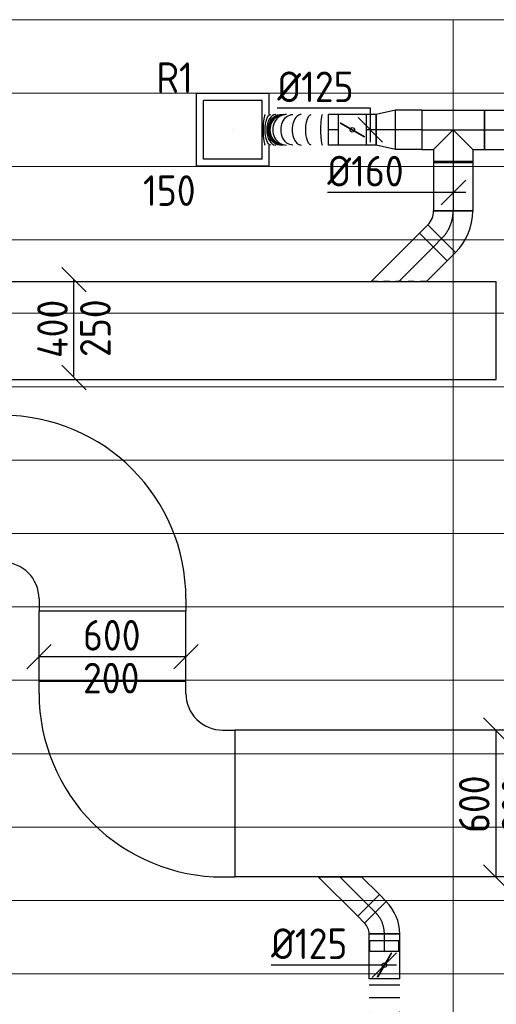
# Model space of a CAD drawing. Header units: millimetres. Extents: x -72915 to 21022, y 6278 to 52916.
# Tile 35 of 60: x -34586 to -32639, y 16424 to 20448. Entities that reach past the tile are written whole.
import ezdxf
from ezdxf.enums import TextEntityAlignment as Align

# ---------------------------------------------------------------- set-up
doc = ezdxf.new("R2010")
doc.units = ezdxf.units.MM
doc.header["$LTSCALE"] = 50
doc.linetypes.add('CENTER2', pattern=[28.575, 19.05, -3.175, 3.175, -3.175])
doc.linetypes.add('STREEPJES', pattern=[0.1, 0.05, -0.05])
for name, color, linetype in [('4plfd', 254, 'Continuous'), ('WL570---_RETOUR', 100, 'Continuous'), ('WL570---_RETOUR_HL', 1, 'Continuous'), ('WL570---_TOEVOER', 200, 'Continuous'), ('WL570---_TOEVOER_HL', 1, 'Continuous'), ('WM570---_RETOUR', 2, 'Continuous'), ('WM570---_RETOUR_PR', 2, 'Continuous'), ('WM570---_TOEVOER', 2, 'Continuous'), ('WM570---_TOEVOER_PR', 2, 'Continuous')]:
    doc.layers.add(name, color=color, linetype=linetype)
doc.layers.add('WL570---_BESTAAND-MAATVOERING', color=161, linetype='Continuous', lineweight=0)
doc.styles.add('BURO-025', font='ISO96.shx', dxfattribs={"height": 125})
doc.styles.add('MAATVOERING', font='ISO')

# ---------------------------------------------------------------- blocks, each defined once
blk = doc.blocks.new('Groep-73')
at = {"color": 8, "linetype": 'Continuous', "lineweight": 13}
for p, q in [((-54820.8, 18699.1), (-22154.9, 18699.1)), ((-54820.8, 18699.1), (-22154.9, 18699.1)), ((-54820.8, 18399.1), (-22154.9, 18399.1)), ((-54820.8, 18099.1), (-22154.9, 18099.1)), ((-54820.8, 17799.1), (-22154.9, 17799.1)), ((-54820.8, 17499.1), (-22154.9, 17499.1)), ((-22154.9, 17199.1), (-54820.8, 17199.1)), ((-54820.8, 16899.1), (-22154.9, 16899.1)), ((-22154.9, 16599.1), (-54820.8, 16599.1)), ((-22154.9, 16299.1), (-54820.8, 16299.1)), ((-22154.9, 15999.1), (-54820.8, 15999.1)), ((-22154.9, 15699.1), (-54820.8, 15699.1)), ((-22154.9, 15399.1), (-54820.8, 15399.1)), ((-65620, 15099.1), (-22154.9, 15099.1))]:
    blk.add_line(p, q, dxfattribs=at)
blk = doc.blocks.new('Groep-79')
at = {"color": 8, "linetype": 'Continuous', "lineweight": 13}
for p, q in [((-22154.9, 18999.1), (-54854.9, 18999.1)), ((-35054.9, 18999.1), (-35054.9, 7851))]:
    blk.add_line(p, q, dxfattribs=at)
at = {"color": 8}
blk.add_blockref('Groep-73', (0, 0), dxfattribs=at)
blk = doc.blocks.new('Block plafond 1e verd')
at = {"layer": '4plfd'}
blk.add_blockref('Groep-79', (22004.9, -19149), dxfattribs=at)
blk = doc.blocks.new('*U550')
at = {"layer": 'WM570---_RETOUR', "color": 0, "ltscale": 10}
for p, q in [((0, 88.2), (-380.4, 88.2)), ((0, -50), (0, 88.2)), ((50, -50), (-50, 50))]:
    blk.add_line(p, q, dxfattribs=at)
at = {"layer": 'WM570---_RETOUR', "color": 0, "style": 'BURO-025'}
blk.add_text('%%c125', height=125, dxfattribs=at).set_placement((-380.4, 113.2))
blk = doc.blocks.new('*U555')
at = {"layer": 'WM570---_RETOUR', "color": 0, "ltscale": 10}
for p, q in [((-50, -50), (50, 50)), ((50, 0), (-515.1, 0))]:
    blk.add_line(p, q, dxfattribs=at)
at = {"layer": 'WM570---_RETOUR', "color": 0, "style": 'BURO-025'}
blk.add_text('%%c160', height=125, dxfattribs=at).set_placement((-515.1, 25))
blk = doc.blocks.new('*U556')
at = {"layer": 'WM570---_RETOUR', "color": 0, "ltscale": 10}
for p, q in [((50, 150), (-50, 250)), ((0, -200), (0, 200)), ((50, -250), (-50, -150))]:
    blk.add_line(p, q, dxfattribs=at)
at = {"layer": 'WM570---_RETOUR', "color": 0, "style": 'BURO-025'}
for s, p in [('400', (-25, -120.5)), ('250', (150, -116.1)), ('250', (150, -116.1))]:
    blk.add_text(s, height=125, rotation=90, dxfattribs=at).set_placement(p)
blk = doc.blocks.new('*U564')
at = {"color": 0, "ltscale": 10}
for p, q in [((0, 62.5, -2700), (70.9, 62.5, -2700)), ((70.9, 62.5, -2700), (70.9, -62.5, -2700)), ((0, -62.5, -2700), (70.9, -62.5, -2700))]:
    blk.add_line(p, q, dxfattribs=at)
at = {"layer": 'WL570---_TOEVOER_HL', "linetype": 'CENTER2'}
blk.add_line((0, 0, -2700), (70.9, 0, -2700), dxfattribs=at)
at = {"layer": 'WM570---_TOEVOER_PR', "color": 2, "style": 'BURO-025'}
blk.add_attdef('POSNR', text='', height=125, dxfattribs=at).set_placement((0, 0), align=Align.MIDDLE)
blk = doc.blocks.new('*U593')
at = {"color": 0, "ltscale": 10}
for p, q in [((149, 149, -2450), (-149, 149, -2450)), ((-149, -149, -2450), (-149, 149, -2450)), ((149, 62.5, -2450), (149, 149, -2450)), ((120, 120, -2450), (-120, 120, -2450)), ((-120, -120, -2450), (-120, 120, -2450)), ((120, -120, -2450), (120, 120, -2450)), ((149, -149, -2450), (149, -62.5, -2450)), ((120, -120, -2450), (-120, -120, -2450)), ((149, -149, -2450), (-149, -149, -2450))]:
    blk.add_line(p, q, dxfattribs=at)
at = {"layer": 'WL570---_RETOUR_HL', "linetype": 'CENTER2'}
blk.add_circle((0, 0, -2450), 0.075, dxfattribs=at)
at = {"layer": 'WL570---_RETOUR', "color": 2, "style": 'BURO-025'}
for tag in ['MC', 'Q']:
    blk.add_attdef(tag, text='', height=125, dxfattribs=at).set_placement((0, 0), align=Align.MIDDLE)
at = {"layer": 'WM570---_RETOUR_PR', "color": 2, "style": 'BURO-025'}
blk.add_attdef('POSNR', text='', height=125, dxfattribs=at).set_placement((0, 0), align=Align.MIDDLE)
blk = doc.blocks.new('*U682')
at = {"color": 0, "ltscale": 10}
for p, q in [((0, 80, -2650), (48, 80, -2650)), ((0, -80, -2650), (0, 80, -2650)), ((48, 80, -2650), (48, -80, -2650)), ((0, -80, -2650), (48, -80, -2650))]:
    blk.add_line(p, q, dxfattribs=at)
at = {"layer": 'WL570---_RETOUR_HL', "linetype": 'CENTER2'}
blk.add_line((0, 0, -2650), (48, 0, -2650), dxfattribs=at)
at = {"layer": 'WM570---_RETOUR_PR', "color": 2, "style": 'BURO-025'}
blk.add_attdef('POSNR', text='', height=125, dxfattribs=at).set_placement((0, 0), align=Align.MIDDLE)
blk = doc.blocks.new('*U683')
at = {"color": 0, "ltscale": 10}
for p, q in [((0, 113.1, -2650), (198, -84.9, -2650)), ((0, -113.1, -2650), (84.9, -198, -2650)), ((198, -84.9, -2650), (84.9, -198, -2650))]:
    blk.add_line(p, q, dxfattribs=at)
at = {"color": 9, "linetype": 'STREEPJES', "ltscale": 10}
blk.add_line((0, -113.1, -2650), (0, 113.1, -2650), dxfattribs=at)
at = {"layer": 'WL570---_RETOUR_HL', "linetype": 'CENTER2'}
blk.add_line((0, 0, -2650), (141.4, -141.4, -2650), dxfattribs=at)
at = {"layer": 'WM570---_RETOUR_PR', "color": 2, "style": 'BURO-025'}
blk.add_attdef('POSNR', text='', height=125, dxfattribs=at).set_placement((0, 0), align=Align.MIDDLE)
blk = doc.blocks.new('*U685')
at = {"color": 0, "ltscale": 10}
for p, q in [((0, 80, -2650), (82.6, 80, -2650)), ((0, -80, -2650), (0, 80, -2650)), ((82.6, 80, -2650), (82.6, -80, -2650)), ((0, -80, -2650), (82.6, -80, -2650))]:
    blk.add_line(p, q, dxfattribs=at)
at = {"layer": 'WL570---_RETOUR_HL', "linetype": 'CENTER2'}
blk.add_line((0, 0, -2650), (82.6, 0, -2650), dxfattribs=at)
at = {"layer": 'WM570---_RETOUR_PR', "color": 2, "style": 'BURO-025'}
blk.add_attdef('POSNR', text='', height=125, dxfattribs=at).set_placement((0, 0), align=Align.MIDDLE)
blk = doc.blocks.new('*U686')
at = {"color": 0, "ltscale": 10}
for p, q in [((0, 80, -2650), (107.4, 80, -2650)), ((0, -80, -2650), (0, 80, -2650)), ((107.4, 80, -2650), (107.4, -80, -2650)), ((0, -80, -2650), (107.4, -80, -2650))]:
    blk.add_line(p, q, dxfattribs=at)
at = {"layer": 'WL570---_RETOUR_HL', "linetype": 'CENTER2'}
blk.add_line((0, 0, -2650), (107.4, 0, -2650), dxfattribs=at)
at = {"layer": 'WM570---_RETOUR_PR', "color": 2, "style": 'BURO-025'}
blk.add_attdef('POSNR', text='', height=125, dxfattribs=at).set_placement((0, 0), align=Align.MIDDLE)
blk = doc.blocks.new('*U687')
at = {"color": 0, "ltscale": 10}
for p, q in [((0, 80, -2650), (78.2, 62.5, -2650)), ((0, 80, -2650), (0, -80, -2650)), ((78.2, 62.5, -2650), (78.2, -62.5, -2650)), ((0, -80, -2650), (78.2, -62.5, -2650))]:
    blk.add_line(p, q, dxfattribs=at)
at = {"layer": 'WL570---_RETOUR_HL', "linetype": 'CENTER2'}
blk.add_line((0, 0, -2650), (78.2, 0, -2650), dxfattribs=at)
for centre in [(0, 0, -2650), (78.2, 0, -2650)]:
    blk.add_circle(centre, 0.075, dxfattribs=at)
at = {"layer": 'WM570---_RETOUR_PR', "color": 2, "style": 'BURO-025'}
blk.add_attdef('POSNR', text='', height=125, dxfattribs=at).set_placement((0, 0), align=Align.MIDDLE)
blk = doc.blocks.new('*U688')
at = {"color": 0, "ltscale": 10}
for p, q in [((0, 62.5, -2650), (41.5, 62.5, -2650)), ((0, -62.5, -2650), (0, 62.5, -2650)), ((0, -62.5, -2650), (41.5, -62.5, -2650))]:
    blk.add_line(p, q, dxfattribs=at)
at = {"layer": 'WL570---_RETOUR_HL', "linetype": 'CENTER2'}
blk.add_line((0, 0, -2650), (41.5, 0, -2650), dxfattribs=at)
at = {"layer": 'WM570---_RETOUR_PR', "color": 2, "style": 'BURO-025'}
blk.add_attdef('POSNR', text='', height=125, dxfattribs=at).set_placement((0, 0), align=Align.MIDDLE)
blk = doc.blocks.new('*U689')
at = {"ltscale": 10}
for p, q in [((-56.4, 62.5, -2650), (56.5, 62.5, -2650)), ((-56.4, -62.5, -2650), (-56.4, 62.5, -2650)), ((56.5, 62.5, -2650), (56.5, -62.5, -2650)), ((-49.4, 27.3, -2650), (-48.4, 29.1, -2650)), ((48.4, -29.1, -2650), (-49.4, 27.3, -2650)), ((49.4, -27.3, -2650), (-48.4, 29.1, -2650)), ((48.4, -29.1, -2650), (49.4, -27.3, -2650)), ((-56.4, -62.5, -2650), (56.5, -62.5, -2650))]:
    blk.add_line(p, q, dxfattribs=at)
blk.add_circle((0, 0, -2650), 9.41, dxfattribs=at)
at = {"layer": 'WL570---_RETOUR', "color": 2, "style": 'BURO-025'}
blk.add_attdef('I', text='', height=125, dxfattribs=at).set_placement((0, 0), align=Align.MIDDLE)
at = {"layer": 'WM570---_RETOUR_PR', "color": 2, "style": 'BURO-025'}
blk.add_attdef('POSNR', text='', height=125, dxfattribs=at).set_placement((0, 0), align=Align.MIDDLE)
blk = doc.blocks.new('*U693')
at = {"color": 0, "ltscale": 10}
for p, q in [((0, 62.5, -2650), (41.5, 62.5, -2650)), ((41.5, 62.5, -2650), (41.5, -62.5, -2650)), ((0, -62.5, -2650), (41.5, -62.5, -2650))]:
    blk.add_line(p, q, dxfattribs=at)
at = {"layer": 'WL570---_RETOUR_HL', "linetype": 'CENTER2'}
blk.add_line((0, 0, -2650), (41.5, 0, -2650), dxfattribs=at)
at = {"layer": 'WM570---_RETOUR_PR', "color": 2, "style": 'BURO-025'}
blk.add_attdef('POSNR', text='', height=125, dxfattribs=at).set_placement((0, 0), align=Align.MIDDLE)
blk = doc.blocks.new('*U694')
at = {"color": 0, "ltscale": 10}
for centre, major_axis, ratio, start_param, end_param in [((24, 0, -2650), (0, -62.5), 0.125156, 0, 3.141593), ((110.7, 0, -2650), (0, -62.5), 0.587653, 0, 3.141593), ((170.6, 0, -2650), (0, -62.5), 0.907377, 0, 3.141593), ((184.8, 0, -2650), (0, 62.5), 0.907377, 3.141593, 6.283185), ((214.9, 0, -2650), (0, 62.5), 0.587653, 3.141593, 6.283185), ((258.4, 0, -2650), (0, 62.5), 0.125156, 3.141593, 6.283185)]:
    blk.add_ellipse(centre, major_axis=major_axis, ratio=ratio, start_param=start_param, end_param=end_param, dxfattribs=at)
at = {"color": 0, "ltscale": 10, "extrusion": (0, 0, -1)}
for centre, major_axis, ratio, start_param, end_param in [((69.5, 0, -2650), (0, 62.5), 0.367748, 0, 3.141593), ((145.1, 0, -2650), (0, 62.5), 0.771306, 0, 3.141593), ((178.2, 0, -2650), (0, 62.5), 0.947424, 0, 3.141593), ((197.6, 0, -2650), (0, -62.5), 0.771306, 3.141593, 6.283185), ((235.6, 0, -2650), (0, -62.5), 0.367748, 3.141593, 6.283185)]:
    blk.add_ellipse(centre, major_axis=major_axis, ratio=ratio, start_param=start_param, end_param=end_param, dxfattribs=at)
at = {"layer": 'WM570---_RETOUR_PR', "color": 2, "style": 'BURO-025'}
blk.add_attdef('POSNR', text='', height=125, dxfattribs=at).set_placement((0, 0), align=Align.MIDDLE)
blk = doc.blocks.new('*U695')
at = {"color": 0, "ltscale": 10}
for p, q in [((0, 80, -2650), (203.4, 80, -2650)), ((0, -80, -2650), (0, 80, -2650)), ((203.4, 80, -2650), (203.4, -80, -2650)), ((0, -80, -2650), (203.4, -80, -2650))]:
    blk.add_line(p, q, dxfattribs=at)
at = {"layer": 'WL570---_RETOUR_HL', "linetype": 'CENTER2'}
blk.add_line((0, 0, -2650), (203.4, 0, -2650), dxfattribs=at)
at = {"layer": 'WM570---_RETOUR_PR', "color": 2, "style": 'BURO-025'}
blk.add_attdef('POSNR', text='', height=125, dxfattribs=at).set_placement((0, 0), align=Align.MIDDLE)
blk = doc.blocks.new('*U696')
at = {"color": 0, "ltscale": 10}
for p, q in [((-66.3, -80, -2650), (-66.3, 80, -2650)), ((103.4, 9.7, -2650), (-9.7, -103.4, -2650))]:
    blk.add_line(p, q, dxfattribs=at)
for radius in [240.1, 80.1]:
    blk.add_arc((-66.3, -160.1, -2650), radius, 45, 90, dxfattribs=at)
at = {"layer": 'WL570---_RETOUR_HL', "linetype": 'CENTER2'}
blk.add_arc((-66.3, -160.1, -2650), 160.1, 45, 90, dxfattribs=at)
at = {"layer": 'WM570---_RETOUR_PR', "color": 2, "style": 'BURO-025'}
blk.add_attdef('POSNR', text='', height=125, dxfattribs=at).set_placement((0, 0), align=Align.MIDDLE)
blk = doc.blocks.new('*U697')
at = {"color": 0, "ltscale": 10}
for p, q in [((-128.3, 80, -2650), (128.3, 80, -2650)), ((-128.3, 80, -2650), (-128.3, -80, -2650)), ((128.3, 80, -2650), (128.3, -80, -2650)), ((0, 0, -2650), (-80, -80, -2650)), ((0, 0, -2650), (80, -80, -2650)), ((-128.3, -80, -2650), (-80, -80, -2650)), ((-80, -80, -2650), (-80, -134.9, -2650)), ((80, -80, -2650), (128.3, -80, -2650)), ((80, -80, -2650), (80, -134.9, -2650)), ((80, -134.9, -2650), (-80, -134.9, -2650))]:
    blk.add_line(p, q, dxfattribs=at)
at = {"layer": 'WL570---_RETOUR_HL', "linetype": 'CENTER2'}
for p, q in [((-128.3, 0, -2650), (128.3, 0, -2650)), ((0, 0, -2650), (0, -134.9, -2650))]:
    blk.add_line(p, q, dxfattribs=at)
at = {"layer": 'WM570---_RETOUR_PR', "color": 2, "style": 'BURO-025'}
blk.add_attdef('POSNR', text='', height=125, dxfattribs=at).set_placement((0, 0), align=Align.MIDDLE)
blk = doc.blocks.new('*U716')
at = {"color": 0, "ltscale": 10}
for p, q in [((0, 200, -2700), (3104.7, 200, -2700)), ((0, -200, -2700), (0, 200, -2700)), ((3104.7, -200, -2700), (3104.7, 200, -2700)), ((0, -200, -2700), (3104.7, -200, -2700))]:
    blk.add_line(p, q, dxfattribs=at)
at = {"layer": 'WM570---_RETOUR_PR', "color": 2, "style": 'BURO-025'}
blk.add_attdef('POSNR', text='', height=125, dxfattribs=at).set_placement((0, 0), align=Align.MIDDLE)
blk = doc.blocks.new('*U852')
at = {"color": 0, "ltscale": 10}
for p, q in [((0, 62.5, -2700), (39.9, 62.5, -2700)), ((0, -62.5, -2700), (0, 62.5, -2700)), ((39.9, 62.5, -2700), (39.9, -62.5, -2700)), ((0, -62.5, -2700), (39.9, -62.5, -2700))]:
    blk.add_line(p, q, dxfattribs=at)
at = {"layer": 'WL570---_TOEVOER_HL', "linetype": 'CENTER2'}
blk.add_line((0, 0, -2700), (39.9, 0, -2700), dxfattribs=at)
at = {"layer": 'WM570---_TOEVOER_PR', "color": 2, "style": 'BURO-025'}
blk.add_attdef('POSNR', text='', height=125, dxfattribs=at).set_placement((0, 0), align=Align.MIDDLE)
blk = doc.blocks.new('*U853')
at = {"color": 0, "ltscale": 10}
for p, q in [((-7.6, 80.8, -2700), (80.8, -7.6, -2700)), ((-51.8, -62.5, -2700), (-51.8, 62.5, -2700))]:
    blk.add_line(p, q, dxfattribs=at)
for radius in [62.6, 187.6]:
    blk.add_arc((-51.8, 125.1, -2700), radius, 270, 315, dxfattribs=at)
at = {"layer": 'WL570---_TOEVOER_HL', "linetype": 'CENTER2'}
blk.add_arc((-51.8, 125.1, -2700), 125.1, 270, 315, dxfattribs=at)
at = {"layer": 'WM570---_TOEVOER_PR', "color": 2, "style": 'BURO-025'}
blk.add_attdef('POSNR', text='', height=125, dxfattribs=at).set_placement((0, 0), align=Align.MIDDLE)
blk = doc.blocks.new('*U854')
at = {"color": 0, "ltscale": 10}
for p, q in [((0, 88.4, -2700), (72.5, 160.9, -2700)), ((72.5, 160.9, -2700), (160.9, 72.5, -2700)), ((0, -88.4, -2700), (0, 88.4, -2700)), ((0, -88.4, -2700), (160.9, 72.5, -2700))]:
    blk.add_line(p, q, dxfattribs=at)
at = {"layer": 'WL570---_TOEVOER_HL', "linetype": 'CENTER2'}
blk.add_line((0, 0, -2700), (116.7, 116.7, -2700), dxfattribs=at)
at = {"layer": 'WM570---_TOEVOER_PR', "color": 2, "style": 'BURO-025'}
blk.add_attdef('POSNR', text='', height=125, dxfattribs=at).set_placement((0, 0), align=Align.MIDDLE)
blk = doc.blocks.new('*U855')
at = {"layer": 'WM570---_TOEVOER', "color": 0, "ltscale": 10}
for p, q in [((-350, -50), (-250, 50)), ((250, -50), (350, 50)), ((300, 0), (-300, 0))]:
    blk.add_line(p, q, dxfattribs=at)
at = {"layer": 'WM570---_TOEVOER', "color": 0, "style": 'BURO-025'}
for s, p in [('600', (-120.5, 25)), ('200', (-120.5, -150)), ('200', (-120.5, -150))]:
    blk.add_text(s, height=125, dxfattribs=at).set_placement(p)
blk = doc.blocks.new('*U856')
at = {"ltscale": 10}
for p, q in [((-56.4, 62.5, -2700), (56.5, 62.5, -2700)), ((-56.4, -62.5, -2700), (-56.4, 62.5, -2700)), ((56.5, 62.5, -2700), (56.5, -62.5, -2700)), ((56.5, 59.4, -2700), (100.8, 59.4, -2700)), ((100.8, 59.4, -2700), (100.8, -59.4, -2700)), ((-49.4, 27.3, -2700), (-48.4, 29.1, -2700)), ((48.4, -29.1, -2700), (-49.4, 27.3, -2700)), ((49.4, -27.3, -2700), (-48.4, 29.1, -2700)), ((48.4, -29.1, -2700), (49.4, -27.3, -2700)), ((-56.4, -62.5, -2700), (56.5, -62.5, -2700)), ((56.5, -59.4, -2700), (100.8, -59.4, -2700))]:
    blk.add_line(p, q, dxfattribs=at)
blk.add_circle((0, 0, -2700), 9.41, dxfattribs=at)
at = {"layer": 'WL570---_TOEVOER', "color": 2, "style": 'BURO-025'}
blk.add_attdef('I', text='', height=125, dxfattribs=at).set_placement((0, 0), align=Align.MIDDLE)
at = {"layer": 'WM570---_TOEVOER_PR', "color": 2, "style": 'BURO-025'}
blk.add_attdef('POSNR', text='', height=125, dxfattribs=at).set_placement((0, 0), align=Align.MIDDLE)
blk = doc.blocks.new('*U857')
at = {"color": 0, "ltscale": 10}
for p, q in [((0, 62.5, -2700), (0, -62.5, -2700)), ((25.8, 62.5, -2700), (25.8, -62.5, -2700)), ((77.5, 62.5, -2700), (77.5, -62.5, -2700)), ((478.9, -95.7, -2700), (478.7, -95, -2700)), ((491.8, -211, -2700), (366.8, -211, -2700)), ((491.8, -257.9, -2700), (366.8, -257.9, -2700)), ((491.8, -304.9, -2700), (366.8, -304.9, -2700)), ((491.8, -351.8, -2700), (366.8, -351.8, -2700)), ((491.8, -398.7, -2700), (366.8, -398.7, -2700)), ((491.8, -445.7, -2700), (366.8, -445.7, -2700)), ((491.8, -469.2, -2700), (366.8, -469.2, -2700))]:
    blk.add_line(p, q, dxfattribs=at)
for centre, major_axis, ratio, start_param, end_param in [((134.2, 0, -2700), (0, -62.5), 0.164152, 0, 3.141593), ((299.8, 0, -2700), (-10.2, -62.2), 0.595604, 0.097295, 3.044297), ((299.8, 0, -2700), (-10.2, -62.2), 0.595604, 3.044297, 3.238888), ((371.7, -37.5, -2700), (-43.5, -45.5), 0.477957, 0.065068, 3.076524), ((371.7, -37.5, -2700), (-43.5, -45.5), 0.477957, 3.076524, 3.206661), ((419.1, -115.1, -2700), (-59.7, -19.8), 0.231159, 0.02559, 3.116003)]:
    blk.add_ellipse(centre, major_axis=major_axis, ratio=ratio, start_param=start_param, end_param=end_param, dxfattribs=at)
at = {"color": 0, "ltscale": 10, "extrusion": (0, 0, -1)}
for centre, major_axis, ratio, start_param, end_param in [((192.5, 0, -2700), (0, 62.5), 0.475228, 0, 3.141593), ((248.6, 0, -2700), (0, 62.5), 0.605827, 0, 3.141593), ((337.7, -12.8, -2700), (28.9, 56), 0.555658, 6.198585, 9.340177), ((399.5, -72.4, -2700), (53.6, 32.9), 0.367319, 6.238652, 9.380245), ((429.3, -162.8, -2700), (62.5, 6.6), 0.078888, 6.27487, 9.416463)]:
    blk.add_ellipse(centre, major_axis=major_axis, ratio=ratio, start_param=start_param, end_param=end_param, dxfattribs=at)
at = {"layer": 'WM570---_TOEVOER_PR', "color": 2, "style": 'BURO-025'}
blk.add_attdef('POSNR', text='', height=125, dxfattribs=at).set_placement((0, 0), align=Align.MIDDLE)
blk = doc.blocks.new('*U872')
at = {"color": 0, "ltscale": 10}
for p, q in [((0, 300, -50), (286.6, 300, -50)), ((0, -300, -50), (0, 300, -50)), ((286.6, -300, -50), (286.6, 300, -50)), ((0, -300, -50), (286.6, -300, -50))]:
    blk.add_line(p, q, dxfattribs=at)
at = {"layer": 'WM570---_TOEVOER_PR', "color": 2, "style": 'BURO-025'}
blk.add_attdef('POSNR', text='', height=125, dxfattribs=at).set_placement((0, 0), align=Align.MIDDLE)
blk = doc.blocks.new('*U873')
at = {"color": 0, "ltscale": 10}
for p, q in [((-300, 450, -50), (-300, 500, -50)), ((-300, 500, -50), (300, 500, -50)), ((300, 450, -50), (300, 500, -50)), ((-450, 300, -50), (-500, 300, -50)), ((-500, -300, -50), (-500, 300, -50)), ((-450, -300, -50), (-500, -300, -50))]:
    blk.add_line(p, q, dxfattribs=at)
for radius in [150, 750]:
    blk.add_arc((-450, 450, -50), radius, 270, 0, dxfattribs=at)
at = {"layer": 'WM570---_TOEVOER_PR', "color": 2, "style": 'BURO-025'}
blk.add_attdef('POSNR', text='', height=125, dxfattribs=at).set_placement((0, 0), align=Align.MIDDLE)
blk = doc.blocks.new('*U874')
at = {"color": 0, "ltscale": 10}
for p, q in [((-300, 450, -50), (-300, 500, -50)), ((-300, 500, -50), (300, 500, -50)), ((300, 450, -50), (300, 500, -50)), ((-450, 300, -50), (-500, 300, -50)), ((-500, -300, -50), (-500, 300, -50)), ((-450, -300, -50), (-500, -300, -50))]:
    blk.add_line(p, q, dxfattribs=at)
for radius in [150, 750]:
    blk.add_arc((-450, 450, -50), radius, 270, 0, dxfattribs=at)
at = {"layer": 'WM570---_TOEVOER_PR', "color": 2, "style": 'BURO-025'}
blk.add_attdef('POSNR', text='', height=125, dxfattribs=at).set_placement((0, 0), align=Align.MIDDLE)
blk = doc.blocks.new('*U875')
at = {"color": 0, "ltscale": 10}
for p, q in [((0, 300), (2231, 300)), ((0, -300), (0, 300)), ((0, -300), (2231, -300))]:
    blk.add_line(p, q, dxfattribs=at)
at = {"color": 9, "linetype": 'STREEPJES', "ltscale": 10}
blk.add_line((2231, -300), (2231, 300), dxfattribs=at)
at = {"layer": 'WM570---_TOEVOER_PR', "color": 2, "style": 'BURO-025'}
blk.add_attdef('POSNR', text='', height=125, dxfattribs=at).set_placement((0, 0), align=Align.MIDDLE)
blk = doc.blocks.new('*U876')
at = {"layer": 'WM570---_TOEVOER', "color": 0, "ltscale": 10}
for p, q in [((50, 250), (-50, 350)), ((0, 300), (0, -300)), ((50, -350), (-50, -250))]:
    blk.add_line(p, q, dxfattribs=at)
at = {"layer": 'WM570---_TOEVOER', "color": 0, "style": 'BURO-025'}
for s, p in [('600', (-25, -120.5)), ('200', (150, -120.5)), ('200', (150, -120.5))]:
    blk.add_text(s, height=125, rotation=90, dxfattribs=at).set_placement(p)
blk = doc.blocks.new('*U904')
at = {"layer": 'WM570---_TOEVOER', "color": 0, "ltscale": 10}
for p, q in [((-50, -50), (50, 50)), ((50, 0), (-463, 0))]:
    blk.add_line(p, q, dxfattribs=at)
at = {"layer": 'WM570---_TOEVOER', "color": 0, "style": 'BURO-025'}
blk.add_text('%%c125', height=125, dxfattribs=at).set_placement((-463, 25))

msp = doc.modelspace()

# ---------------------------------------------------------------- linework, layer by layer
at = {"layer": 'WL570---_BESTAAND-MAATVOERING'}
msp.add_line((-52816.7, 19548.4), (-20816.9, 19548.4), dxfattribs=at)

# ---------------------------------------------------------------- block references
at = {"layer": 'WL570---_RETOUR'}
ref = msp.add_blockref('*U593', (-33715.4, 19998.4, 2450), dxfattribs=at)
ref.add_attrib('Q', '150', dxfattribs={"color": 2, "height": 125, "style": 'BURO-025'}).set_placement((-33974.8, 19749.8), align=Align.MIDDLE)
ref.add_attrib('MC', 'R1', dxfattribs={"color": 2, "height": 125, "style": 'BURO-025'}).set_placement((-33953.4, 20211.6), align=Align.MIDDLE)
for name, p, rotation in [('*U694', (-33325.2, 19998.4, 2650), 180), ('*U693', (-33283.7, 19998.4, 2650), 180), ('*U689', (-33227.2, 19998.4, 2650), 180), ('*U688', (-33129.3, 19998.4, 2650), 180), ('*U687', (-33051.1, 19998.4, 2650), 180), ('*U686', (-32943.7, 19998.4, 2650), 180), ('*U695', (-32815.4, 19870.1, 2650), 270), ('*U696', (-32815.4, 19600.4, 2650), 270), ('*U682', (-32862.2, 19553.5, 2650), 225), ('*U683', (-33037.6, 19378.1, 2650), 90)]:
    msp.add_blockref(name, p, dxfattribs=dict(at, rotation=rotation))
for name, p in [('*U697', (-32815.4, 19998.4, 2650)), ('*U685', (-32687.1, 19998.4, 2650)), ('*U716', (-35743.7, 19178.1, 2700))]:
    msp.add_blockref(name, p, dxfattribs=at)
at = {"layer": 'WL570---_TOEVOER'}
for name, p, rotation in [('*U873', (-34207, 18531.4, 50), 90), ('*U872', (-34207, 17744.8, 50), 90), ('*U874', (-34207, 17244.8, 50), 270), ('*U875', (-31476, 17244.8), 180), ('*U854', (-33277.7, 16944.8, 2700), 270), ('*U852', (-33132.8, 16799.9, 2700), 135), ('*U853', (-33096.2, 16763.3, 2700), 90), ('*U564', (-33096.2, 16640.6, 2700), 90), ('*U856', (-33096.2, 16584.2, 2700), 90), ('*U857', (-33096.2, 16527.7, 2700), 270)]:
    msp.add_blockref(name, p, dxfattribs=dict(at, rotation=rotation))
at = {"layer": 'WM570---_RETOUR'}
for name, p in [('*U550', (-33153.3, 19998.4, 2700)), ('*U555', (-32814.1, 19741.9, 2700)), ('*U556', (-34364.6, 19186))]:
    msp.add_blockref(name, p, dxfattribs=at)
at = {"layer": 'WM570---_TOEVOER'}
for name, p in [('Block plafond 1e verd', (-19765.4, 20598.3)), ('*U855', (-34207, 17844.8, 50)), ('*U876', (-32641.5, 17244.8)), ('*U904', (-33096.2, 16584.2, 2700))]:
    msp.add_blockref(name, p, dxfattribs=at)

# ---------------------------------------------------------------- texts
at = {"layer": 'WM570---_TOEVOER', "style": 'MAATVOERING'}
msp.add_text('O.K.=3030+VL.', height=180, dxfattribs=at).set_placement((-36102.6, 18579.6))

doc.saveas('drawing.dxf')
